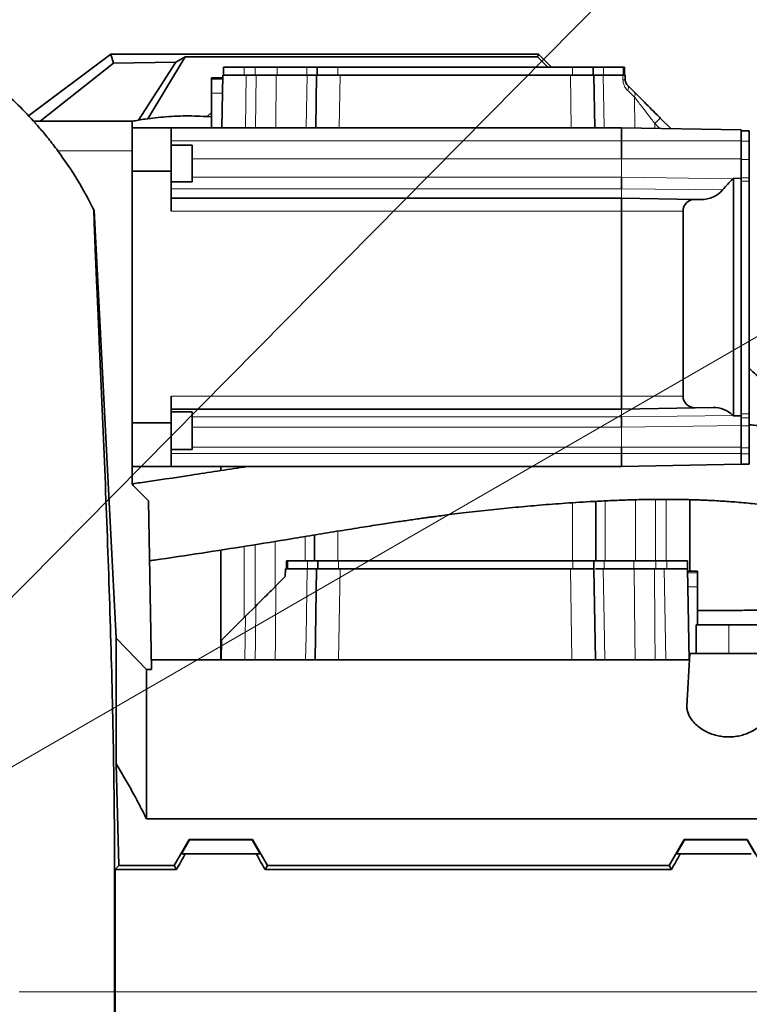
# Model space of a CAD drawing. Header units: millimetres. Extents: x 0 to 14900, y 0 to 10500.
# Tile 42 of 54: x 11145 to 11425, y 6769 to 7147. Entities that reach past the tile are written whole.
import ezdxf

# ---------------------------------------------------------------- set-up
doc = ezdxf.new("R2010")
doc.units = ezdxf.units.MM
doc.header["$LTSCALE"] = 25
doc.styles.add('SLDTEXTSTYLE0', font='TXT', dxfattribs={"width": 0.605})
doc.dimstyles.new('SLDDIMSTYLE2', dxfattribs={"dimtxt": 87.5, "dimasz": 87.5, "dimexe": 0, "dimexo": 0.0625, "dimgap": 21.875, "dimtad": 1, "dimdec": 1, "dimrnd": 1e-09, "dimzin": 12, "dimdsep": 46, "dimtxsty": 'SLDTEXTSTYLE0', "dimsah": 1, "dimcen": 0, "dimadec": 0, "dimazin": 3, "dimtfac": 1, "dimtofl": 0, "dimtmove": 0, "dimatfit": 3, "dimfxl": 1, "dimfrac": 2, "dimtolj": 1, "dimtzin": 12, "dimarcsym": 0})
doc.dimstyles.new('SLDDIMSTYLE3', dxfattribs={"dimtxt": 87.5, "dimasz": 87.5, "dimexe": 0, "dimexo": 0.0625, "dimgap": 21.875, "dimtad": 1, "dimdec": 4, "dimlfac": 25, "dimzin": 12, "dimdsep": 46, "dimtxsty": 'SLDTEXTSTYLE0', "dimsah": 1, "dimcen": 0.09, "dimadec": 1, "dimazin": 3, "dimtfac": 1, "dimtofl": 0, "dimtmove": 0, "dimatfit": 3, "dimfxl": 1, "dimfrac": 2, "dimtolj": 1, "dimtzin": 12, "dimarcsym": 0})

# ---------------------------------------------------------------- blocks, each defined once
blk = doc.blocks.new('_D_6')
at = {"color": 7, "linetype": 'Continuous', "lineweight": 0}
for q in [(12346.23, 7555.67), (10992.18, 6773.9)]:
    blk.add_line((11788.92, 7233.9), q, dxfattribs=at)
at = {"color": 7, "linetype": 'Continuous', "lineweight": 18}
blk.add_solid([(11788.92, 7233.9), (11870.95, 7266.83), (11858.45, 7288.48)], dxfattribs=at)
at = {"color": 7, "linetype": 'Continuous', "lineweight": 18, "insert": (12041.07, 7509.64), "char_height": 87.5, "attachment_point": 1, "rotation": 30, "style": 'SLDTEXTSTYLE0'}
blk.add_mtext('R920', dxfattribs=at)
blk = doc.blocks.new('_D_7')
at = {"color": 7, "linetype": 'Continuous', "lineweight": 0}
blk.add_line((12855.04, 8658.65), (10992.18, 6773.9), dxfattribs=at)
at = {"color": 7, "linetype": 'Continuous', "lineweight": 18}
blk.add_solid([(12855.04, 8658.65), (12784.64, 8605.2), (12802.42, 8587.63)], dxfattribs=at)
at = {"color": 7, "linetype": 'Continuous', "lineweight": 18, "insert": (11717.78, 7668.36), "char_height": 87.5, "attachment_point": 1, "rotation": 45.3346, "style": 'SLDTEXTSTYLE0'}
blk.add_mtext('R2650', dxfattribs=at)
blk = doc.blocks.new('_D_8')
at = {"color": 7, "linetype": 'Continuous', "lineweight": 0}
for p, q in [((12310.98, 6773.9), (13944.28, 6773.9)), ((8333.2, 6305.05), (8084.93, 6261.28))]:
    blk.add_line(p, q, dxfattribs=at)
at = {"color": 7, "linetype": 'Continuous', "lineweight": 18}
blk.add_arc((10992.18, 6773.9), 2914.6, 190, 0, dxfattribs=at)
for points in [[(13906.78, 6773.9), (13892.97, 6686.6), (13917.96, 6686.22)], [(8121.86, 6267.79), (8126.07, 6179.5), (8150.62, 6184.21)]]:
    blk.add_solid(points, dxfattribs=at)
at = {"color": 7, "linetype": 'Continuous', "lineweight": 18, "insert": (11112.52, 3971.92), "char_height": 87.5, "attachment_point": 1, "rotation": 5, "style": 'SLDTEXTSTYLE0'}
blk.add_mtext('170°', dxfattribs=at)
blk = doc.blocks.new('_D_9')
at = {"color": 7, "linetype": 'Continuous', "lineweight": 0}
for p, q in [((8333.2, 7242.75), (8085.14, 7286.49)), ((12310.98, 6773.9), (13944.07, 6773.9))]:
    blk.add_line(p, q, dxfattribs=at)
at = {"color": 7, "linetype": 'Continuous', "lineweight": 18}
blk.add_arc((10992.18, 6773.9), 2914.39, 0, 170, dxfattribs=at)
for points in [[(8122.07, 7279.98), (8150.83, 7363.56), (8126.28, 7368.27)], [(13906.57, 6773.9), (13917.75, 6861.58), (13892.75, 6861.21)]]:
    blk.add_solid(points, dxfattribs=at)
at = {"color": 7, "linetype": 'Continuous', "lineweight": 18, "insert": (11132.17, 9800.4), "char_height": 87.5, "attachment_point": 1, "rotation": 355, "style": 'SLDTEXTSTYLE0'}
blk.add_mtext('170°', dxfattribs=at)

msp = doc.modelspace()

# ---------------------------------------------------------------- linework, layer by layer
at = {"color": 7, "linetype": 'Continuous', "lineweight": 35}
for p, q in [((11148.3329044, 7110.264032), (11179.9148487, 7133.902588)), ((11181.0553358, 7130.4755789), (11179.9148487, 7133.902588)), ((11179.9148487, 7133.902588), (11344.1794306, 7133.902588)), ((11343.7452703, 7132.8544324), (11344.1794306, 7133.902588)), ((11344.1794306, 7133.902588), (11349.1794306, 7128.902588)), ((11152.8943566, 7108.1729833), (11181.0553358, 7130.4755789)), ((11181.0553358, 7130.4755789), (11204.9771684, 7130.840153)), ((11204.9771684, 7130.840153), (11190.5465194, 7108.5824236)), ((11208.5537365, 7132.8544324), (11194.1725347, 7109.1312773)), ((11204.9771684, 7130.840153), (11208.5537365, 7132.8544324)), ((11208.5537365, 7132.8544324), (11343.7452703, 7132.8544324)), ((11347.6971147, 7128.902588), (11343.7452703, 7132.8544324)), ((11222.6292545, 7105.6729833), (11222.9823636, 7125.902588)), ((11222.9823636, 7125.902588), (11223.4485513, 7125.902588)), ((11223.1794306, 7128.902588), (11223.1794306, 7125.902588)), ((11223.1794306, 7128.902588), (11231.1794306, 7128.902588)), ((11223.4485513, 7125.902588), (11229.1218823, 7125.902588)), ((11229.1218823, 7125.902588), (11231.9809928, 7125.902588)), ((11231.1794306, 7128.902588), (11235.3419397, 7128.902588)), ((11231.9809928, 7125.902588), (11235.7197735, 7125.902588)), ((11235.3419397, 7128.902588), (11243.7940637, 7128.902588)), ((11243.4265725, 7125.902588), (11255.353721, 7125.902588)), ((11243.7940637, 7128.902588), (11255.2194306, 7128.902588)), ((11255.2194306, 7128.902588), (11259.1794306, 7128.902588)), ((11258.6292545, 7105.6729833), (11258.9823636, 7125.902588)), ((11258.9823636, 7125.902588), (11259.4485513, 7125.902588)), ((11259.1794306, 7128.902588), (11259.1794306, 7125.902588)), ((11259.1794306, 7128.902588), (11267.1794306, 7128.902588)), ((11259.4485513, 7125.902588), (11265.1218823, 7125.902588)), ((11265.1218823, 7125.902588), (11267.9809928, 7125.902588)), ((11267.1794306, 7128.902588), (11357.1794306, 7128.902588)), ((11267.9809928, 7125.902588), (11356.3778683, 7125.902588)), ((11356.3778683, 7125.902588), (11359.2369789, 7125.902588)), ((11357.1794306, 7128.902588), (11365.1794306, 7128.902588)), ((11359.2369789, 7125.902588), (11364.9103099, 7125.902588)), ((11364.9103099, 7125.902588), (11365.3764976, 7125.902588)), ((11365.1794306, 7128.902588), (11365.1794306, 7125.902588)), ((11365.1794306, 7128.902588), (11369.1394306, 7128.902588)), ((11365.3764976, 7125.902588), (11365.7296067, 7105.6729833)), ((11369.0051401, 7125.902588), (11376.541334, 7125.902588)), ((11369.1394306, 7128.902588), (11376.6277064, 7128.902588)), ((11376.6277064, 7128.902588), (11377.1794306, 7128.902588)), ((11377.1794306, 7128.902588), (11377.1794306, 7125.902588)), ((11377.3764976, 7125.902588), (11377.4077091, 7124.114482)), ((11222.9649085, 7124.902588), (11218.6794306, 7124.902588)), ((11218.6794306, 7124.307221), (11218.6794306, 7124.902588)), ((11218.6794306, 7118.9103097), (11218.6794306, 7124.307221)), ((11378.2859318, 7122.0455189), (11380.8168386, 7119.5146122)), ((11218.6794306, 7105.6729833), (11218.6794306, 7118.9103097)), ((11150.3631459, 7108.1729833), (11188.1794306, 7108.1729833)), ((11188.1794306, 7096.8010147), (11188.1794306, 7108.1729833)), ((11390.9127324, 7109.4187183), (11394.8924966, 7105.4389541)), ((11203.1794306, 7105.6729833), (11188.1794306, 7105.6729833)), ((11203.1794306, 7089.0051672), (11203.1794306, 7105.6729833)), ((11203.1794306, 7105.6729833), (11375.9794306, 7105.6729833)), ((11375.9794306, 7105.6729833), (11375.9794306, 7100.6729833)), ((11421.9794306, 7104.8700503), (11375.9794306, 7105.6729833)), ((11421.9794306, 7104.8700503), (11421.9794306, 7102.393227)), ((11424.9794306, 7104.4747419), (11421.9794306, 7104.4747419)), ((11424.9794306, 7104.4747419), (11424.9794306, 7100.4747419)), ((11211.1794306, 7098.9382249), (11203.1794306, 7098.9382249)), ((11211.1794306, 7098.9382249), (11211.1794306, 7084.9382249)), ((11375.9794306, 7100.6729833), (11375.9794306, 7093.7389799)), ((11421.9794306, 7102.393227), (11421.9794306, 7100.4747419)), ((11421.9794306, 7100.4747419), (11421.9794306, 7093.4747419)), ((11424.9794306, 7100.4747419), (11424.9794306, 7093.4747419)), ((11188.1794306, 6969.1700395), (11188.1794306, 7096.8010147)), ((11421.9794306, 7093.4747419), (11421.9794306, 7089.54689)), ((11424.9794306, 7093.4747419), (11424.9794306, 7086.4460602)), ((11188.1794306, 7089.0051672), (11203.1794306, 7089.0051672)), ((11203.1794306, 7089.0051672), (11203.1794306, 7073.6729833)), ((11421.9794306, 7089.54689), (11421.9794306, 7086.2678623)), ((11203.1794306, 7084.9382249), (11211.1794306, 7084.9382249)), ((11375.9794306, 7086.6635137), (11375.9794306, 7082.2729833)), ((11418.9794306, 6995.0607215), (11418.9794306, 7086.2889191)), ((11418.9794306, 7086.2889191), (11421.9794306, 7086.2678623)), ((11421.9794306, 7086.2678623), (11421.9794306, 7085.854212)), ((11421.9794306, 7085.854212), (11421.9794306, 7085.1681181)), ((11421.9794306, 7085.1681181), (11421.9794306, 6995.8093191)), ((11424.9794306, 7086.4460602), (11424.9794306, 7085.1681181)), ((11424.9794306, 7085.1681181), (11424.9794306, 6995.8093191)), ((11203.1794306, 7078.6729833), (11375.9794306, 7078.6729833)), ((11375.9794306, 7078.6729833), (11375.9794306, 7073.6729833)), ((11404.2288628, 7078.1798876), (11375.9794306, 7078.6729833)), ((11404.2288628, 7078.1798876), (11406.6007446, 7078.1384862)), ((11173.6001483, 7073.9023449), (11182.0710617, 6909.7966244)), ((11375.9794306, 7073.6729833), (11375.9794306, 7002.6729833)), ((11399.6418926, 7002.6729833), (11399.6418926, 7073.6729833)), ((11203.1794306, 7002.6729833), (11203.1794306, 6992.3407994)), ((11375.9794306, 7002.6729833), (11375.9794306, 6997.6729833)), ((11203.1794306, 6997.6729833), (11375.9794306, 6997.6729833)), ((11404.2288628, 6998.1660789), (11375.9794306, 6997.6729833)), ((11411.1628661, 6998.2871124), (11404.2288628, 6998.1660789)), ((11211.1794306, 6996.6002325), (11203.1794306, 6996.6002325)), ((11211.1794306, 6996.6002325), (11211.1794306, 6982.2152507)), ((11375.9794306, 6994.7396499), (11375.9794306, 6990.7286142)), ((11421.9794306, 6995.0825397), (11418.9794306, 6995.0607215)), ((11421.9794306, 6995.8093191), (11421.9794306, 6995.1232251)), ((11421.9794306, 6995.1232251), (11421.9794306, 6995.0825397)), ((11421.9794306, 6995.0825397), (11421.9794306, 6995.0574137)), ((11421.9794306, 6995.0574137), (11421.9794306, 6994.368499)), ((11421.9794306, 6994.368499), (11421.9794306, 6991.2987478)), ((11424.9794306, 6995.8093191), (11424.9794306, 6994.368499)), ((11424.9794306, 6994.368499), (11424.9794306, 6991.2987478)), ((11203.1794306, 6992.3407994), (11188.1794306, 6992.3407994)), ((11203.1794306, 6975.6729833), (11203.1794306, 6992.3407994)), ((11421.9794306, 6991.2987478), (11421.9794306, 6982.8466238)), ((11424.9794306, 6991.2987478), (11424.9794306, 6982.8466238)), ((11203.1794306, 6982.2152507), (11211.1794306, 6982.2152507)), ((11375.9794306, 6983.0448651), (11375.9794306, 6980.6729833)), ((11421.9794306, 6982.8466238), (11421.9794306, 6980.4747419)), ((11424.9794306, 6982.8466238), (11424.9794306, 6980.4747419)), ((11375.9794306, 6980.6729833), (11375.9794306, 6975.6729833)), ((11421.9794306, 6980.4747419), (11421.9794306, 6976.4747419)), ((11424.9794306, 6980.4747419), (11424.9794306, 6976.4747419)), ((11188.1794306, 6975.6729833), (11203.1794306, 6975.6729833)), ((11203.1794306, 6975.6729833), (11375.9794306, 6975.6729833)), ((11222.1794306, 6975.6729833), (11222.1794306, 6974.0727871)), ((11421.9794306, 6976.4759162), (11375.9794306, 6975.6729833)), ((11424.9794306, 6976.4747419), (11421.9794306, 6976.4747419)), ((11194.423401, 6962.4290128), (11188.5309024, 6968.3215114)), ((11402.1794306, 6962.9072861), (11402.1794306, 6935.402588)), ((11194.423401, 6962.4290128), (11195.5526501, 6897.7343756)), ((11366.1794306, 6962.2621651), (11366.1794306, 6939.402588)), ((11258.1794306, 6949.3411727), (11258.1794306, 6939.402588)), ((11222.1794306, 6943.5397355), (11222.1794306, 6901.402588)), ((11246.9823636, 6936.402588), (11246.9299984, 6933.402588)), ((11246.9823636, 6936.402588), (11255.353721, 6936.402588)), ((11247.3764976, 6936.402588), (11247.3764976, 6939.402588)), ((11247.9282217, 6939.402588), (11247.3764976, 6939.402588)), ((11255.4164976, 6939.402588), (11247.9282217, 6939.402588)), ((11259.3764976, 6939.402588), (11255.4164976, 6939.402588)), ((11258.3714363, 6901.402588), (11258.9823636, 6936.402588)), ((11258.9823636, 6936.402588), (11267.9809928, 6936.402588)), ((11259.3764976, 6936.402588), (11259.3764976, 6939.402588)), ((11267.3764976, 6939.402588), (11259.3764976, 6939.402588)), ((11357.3764976, 6939.402588), (11267.3764976, 6939.402588)), ((11267.9809928, 6936.402588), (11356.3778683, 6936.402588)), ((11356.3778683, 6936.402588), (11360.8258269, 6936.402588)), ((11365.3764976, 6939.402588), (11357.3764976, 6939.402588)), ((11365.3764976, 6936.402588), (11360.8258269, 6936.402588)), ((11365.3764976, 6936.402588), (11365.3764976, 6939.402588)), ((11369.3364976, 6939.402588), (11365.3764976, 6939.402588)), ((11365.3764976, 6936.402588), (11365.9874249, 6901.402588)), ((11369.0051401, 6936.402588), (11380.9322887, 6936.402588)), ((11380.7618644, 6939.402588), (11369.3364976, 6939.402588)), ((11389.2139884, 6939.402588), (11380.7618644, 6939.402588)), ((11388.6390877, 6936.402588), (11392.3778683, 6936.402588)), ((11393.3764976, 6939.402588), (11389.2139884, 6939.402588)), ((11392.3778683, 6936.402588), (11396.8258269, 6936.402588)), ((11401.3764976, 6939.402588), (11393.3764976, 6939.402588)), ((11401.3764976, 6936.402588), (11396.8258269, 6936.402588)), ((11401.3764976, 6936.402588), (11401.3764976, 6939.402588)), ((11401.3764976, 6936.402588), (11401.9874249, 6901.402588)), ((11246.9299984, 6933.402588), (11243.3692114, 6929.841801)), ((11405.1794306, 6935.402588), (11401.3939527, 6935.402588)), ((11405.1794306, 6935.402588), (11405.1794306, 6934.807221)), ((11405.1794306, 6934.807221), (11405.1794306, 6929.4103097)), ((11405.1794306, 6929.4103097), (11405.1794306, 6914.902588)), ((11235.6021105, 6922.0747001), (11231.6621259, 6918.1347155)), ((11222.5036346, 6908.9762242), (11231.6621259, 6918.1347155)), ((11404.6794306, 6903.902588), (11404.6794306, 6914.902588)), ((11417.1794306, 6914.902588), (11404.6794306, 6914.902588)), ((11497.1794306, 6914.902588), (11417.1794306, 6914.902588)), ((11182.0710617, 6909.7966244), (11182.0710617, 6861.4764147)), ((11182.0710617, 6909.7966244), (11193.6794306, 6897.7343756)), ((11222.3714363, 6901.402588), (11222.5036346, 6908.9762242)), ((11401.1148742, 6883.5896428), (11402.1794306, 6903.902588)), ((11402.1794306, 6903.902588), (11431.876369, 6903.902588)), ((11402.0484111, 6901.402588), (11195.4886213, 6901.402588)), ((11193.6794306, 6840.3420758), (11193.6794306, 6897.7343756)), ((11195.5526501, 6897.7343756), (11193.6794306, 6897.7343756)), ((11183.0866112, 6822.4514521), (11182.0710617, 6861.4764147)), ((11449.3704183, 6840.3420758), (11193.6794306, 6840.3420758)), ((11204.2851935, 6822.4514521), (11210.0481106, 6832.4697868)), ((11207.0701346, 6826.902588), (11210.1662345, 6832.2651902)), ((11210.1662345, 6832.2651902), (11210.0481106, 6832.4697868)), ((11234.3107506, 6832.4697868), (11210.0481106, 6832.4697868)), ((11234.1926267, 6832.2651902), (11210.1662345, 6832.2651902)), ((11234.3107506, 6832.4697868), (11234.1926267, 6832.2651902)), ((11234.1926267, 6832.2651902), (11237.2887265, 6826.902588)), ((11240.0736677, 6822.4514521), (11234.3107506, 6832.4697868)), ((11394.2851935, 6822.4514521), (11400.0481106, 6832.4697868)), ((11400.1662345, 6832.2651902), (11397.0701346, 6826.902588)), ((11400.0481106, 6832.4697868), (11400.1662345, 6832.2651902)), ((11424.3107506, 6832.4697868), (11400.0481106, 6832.4697868)), ((11424.1926267, 6832.2651902), (11400.1662345, 6832.2651902)), ((11424.1926267, 6832.2651902), (11424.3107506, 6832.4697868)), ((11427.2887265, 6826.902588), (11424.1926267, 6832.2651902)), ((11430.0736677, 6822.4514521), (11424.3107506, 6832.4697868)), ((11207.0701346, 6826.902588), (11208.5293454, 6826.902588)), ((11235.8295157, 6826.902588), (11208.5293454, 6826.902588)), ((11235.8295157, 6826.902588), (11237.2887265, 6826.902588)), ((11398.5293454, 6826.902588), (11397.0701346, 6826.902588)), ((11425.8295157, 6826.902588), (11398.5293454, 6826.902588)), ((11181.6574789, 6820.8874425), (11183.0866112, 6822.4514521)), ((11181.6574789, 6820.8874425), (11181.6574789, 6773.902588)), ((11181.6574789, 6820.8874425), (11205.1881748, 6820.8874425)), ((11183.0866112, 6822.4514521), (11204.2851935, 6822.4514521)), ((11205.1881748, 6820.8874425), (11204.2851935, 6822.4514521)), ((11239.1706863, 6820.8874425), (11240.0736677, 6822.4514521)), ((11395.1881748, 6820.8874425), (11239.1706863, 6820.8874425)), ((11394.2851935, 6822.4514521), (11240.0736677, 6822.4514521)), ((11395.1881748, 6820.8874425), (11394.2851935, 6822.4514521)), ((11181.6574789, 6773.902588), (11181.6574789, 6726.9177334))]:
    msp.add_line(p, q, dxfattribs=at)
at = {"color": 8, "linetype": 'Continuous', "lineweight": 18}
for p, q in [((11231.1794306, 7128.902588), (11231.1794306, 7125.902588)), ((11231.9809928, 7125.902588), (11231.6278838, 7105.6729833)), ((11235.3419397, 7128.902588), (11235.3419397, 7125.902588)), ((11235.5537215, 7105.6729833), (11235.7197735, 7125.902588)), ((11243.7940637, 7128.902588), (11243.7940637, 7125.902588)), ((11255.0134701, 7105.6729833), (11255.353721, 7125.902588)), ((11255.2194306, 7128.902588), (11255.2194306, 7125.902588)), ((11267.1794306, 7128.902588), (11267.1794306, 7125.902588)), ((11267.9809928, 7125.902588), (11267.6278838, 7105.6729833)), ((11356.7309774, 7105.6729833), (11356.3778683, 7125.902588)), ((11357.1794306, 7128.902588), (11357.1794306, 7125.902588)), ((11369.1394306, 7128.902588), (11369.1394306, 7125.902588)), ((11376.5728478, 7124.114482), (11376.541334, 7125.902588)), ((11376.6277064, 7128.902588), (11376.6277064, 7125.902588)), ((11218.6794306, 7124.307221), (11222.9545163, 7124.307221)), ((11218.6794306, 7118.9103097), (11222.8603129, 7118.9103097)), ((11381.00622, 7117.4456491), (11378.38853, 7119.9765558)), ((11381.10977, 7105.5834329), (11381.00622, 7117.4456491)), ((11388.7914121, 7107.3497552), (11388.8069941, 7105.4490773)), ((11390.725579, 7105.4155883), (11388.7914121, 7107.3497552)), ((11203.1794306, 7100.6729833), (11375.9794306, 7100.6729833)), ((11421.9794306, 7100.6729833), (11375.9794306, 7100.6729833)), ((11424.9794306, 7100.4747419), (11421.9794306, 7100.4747419)), ((11159.6466555, 7096.8010147), (11188.1794306, 7096.8010147)), ((11211.1794306, 7093.7389799), (11375.9794306, 7093.7389799)), ((11375.9794306, 7093.7389799), (11375.9794306, 7086.6635137)), ((11421.9794306, 7093.7389799), (11375.9794306, 7093.7389799)), ((11424.9794306, 7093.4747419), (11421.9794306, 7093.4747419)), ((11211.1794306, 7086.6635137), (11375.9794306, 7086.6635137)), ((11418.8240136, 7086.1343714), (11375.9794306, 7086.6635137)), ((11424.9794306, 7086.4460602), (11421.9794306, 7086.4460602)), ((11424.9794306, 7085.1681181), (11421.9794306, 7085.1681181)), ((11203.1794306, 7082.2729833), (11375.9794306, 7082.2729833)), ((11375.9794306, 7082.2729833), (11375.9794306, 7078.6729833)), ((11414.8052266, 7081.8392509), (11375.9794306, 7082.2729833)), ((11203.1794306, 7073.6729833), (11375.9794306, 7073.6729833)), ((11399.6418926, 7073.6729833), (11375.9794306, 7073.6729833)), ((11203.1794306, 7002.6729833), (11375.9794306, 7002.6729833)), ((11399.6418926, 7002.6729833), (11375.9794306, 7002.6729833)), ((11375.9794306, 6997.6729833), (11375.9794306, 6994.7396499)), ((11211.1794306, 6994.7396499), (11375.9794306, 6994.7396499)), ((11418.7667676, 6995.267428), (11375.9794306, 6994.7396499)), ((11424.9794306, 6995.8093191), (11421.9794306, 6995.8093191)), ((11424.9794306, 6994.368499), (11421.9794306, 6994.368499)), ((11211.1794306, 6990.7286142), (11375.9794306, 6990.7286142)), ((11421.9794306, 6991.3455678), (11375.9794306, 6990.7286142)), ((11375.9794306, 6990.7286142), (11375.9794306, 6983.0448651)), ((11424.9794306, 6991.2987478), (11421.9794306, 6991.2987478)), ((11211.1794306, 6983.0448651), (11375.9794306, 6983.0448651)), ((11421.9794306, 6983.0448651), (11375.9794306, 6983.0448651)), ((11424.9794306, 6982.8466238), (11421.9794306, 6982.8466238)), ((11203.1794306, 6980.6729833), (11375.9794306, 6980.6729833)), ((11421.9794306, 6980.6729833), (11375.9794306, 6980.6729833)), ((11424.9794306, 6980.4747419), (11421.9794306, 6980.4747419)), ((11231.1794306, 6975.6729833), (11231.1794306, 6975.4472657)), ((11381.3331723, 6962.8636925), (11381.3331723, 6939.402588)), ((11389.0169214, 6939.402588), (11389.0169214, 6963.0012999)), ((11393.1794306, 6963.0204561), (11393.1794306, 6939.402588)), ((11357.1794306, 6961.7115852), (11357.1794306, 6939.402588)), ((11369.7794306, 6939.402588), (11369.7794306, 6962.4404314)), ((11254.5794306, 6948.7491059), (11254.5794306, 6939.402588)), ((11267.1794306, 6950.8130434), (11267.1794306, 6939.402588)), ((11231.1794306, 6944.9451953), (11231.1794306, 6917.6520202)), ((11235.3419397, 6945.6136855), (11235.3419397, 6921.8145293)), ((11243.0256888, 6929.4982784), (11243.0256888, 6946.861676)), ((11247.9282217, 6936.402588), (11247.9282217, 6939.402588)), ((11255.4164976, 6936.402588), (11255.4164976, 6939.402588)), ((11267.9809928, 6936.402588), (11267.3700656, 6901.402588)), ((11267.3764976, 6936.402588), (11267.3764976, 6939.402588)), ((11356.9887956, 6901.402588), (11356.3778683, 6936.402588)), ((11357.3764976, 6936.402588), (11357.3764976, 6939.402588)), ((11369.3364976, 6936.402588), (11369.3364976, 6939.402588)), ((11380.7618644, 6936.402588), (11380.7618644, 6939.402588)), ((11389.2139884, 6936.402588), (11389.2139884, 6939.402588)), ((11392.9887956, 6901.402588), (11392.3778683, 6936.402588)), ((11393.3764976, 6936.402588), (11393.3764976, 6939.402588)), ((11405.1794306, 6934.807221), (11401.4043448, 6934.807221)), ((11405.1794306, 6929.4103097), (11401.4985483, 6929.4103097)), ((11231.6621259, 6918.1347155), (11231.3700655, 6901.402588)), ((11417.1794306, 6903.902588), (11417.1794306, 6914.902588)), ((11181.6574789, 6773.902588), (11181.4216425, 6773.9025874)), ((11181.6574789, 6773.902588), (11431.1794306, 6773.902588))]:
    msp.add_line(p, q, dxfattribs=at)
at = {"color": 8, "linetype": 'Continuous', "lineweight": 18, "flags": 128}
for points in [[(11243.4265725, 7125.902588), (11243.2518748, 7105.906179), (11243.2498427, 7105.6729833)], [(11369.0051401, 7125.902588), (11369.3414554, 7105.906179), (11369.3453787, 7105.6729833)], [(11394.7822642, 7105.3447786), (11394.847304, 7105.4038975), (11394.8924966, 7105.4389541)], [(11254.7649942, 6901.402588), (11254.9163548, 6910.3989994), (11255.353721, 6936.402588)], [(11369.0051401, 6936.402588), (11369.3414554, 6916.406179), (11369.5938743, 6901.402588)], [(11381.2377607, 6901.402588), (11381.1593916, 6910.3989994), (11380.9322887, 6936.402588)], [(11388.6390877, 6936.402588), (11388.8275375, 6913.4443337), (11388.9261377, 6901.402588)], [(11243.3692114, 6929.841801), (11243.1946417, 6909.8453914), (11243.1849065, 6908.7289376), (11243.1210915, 6901.402588)], [(11235.4327008, 6901.402588), (11235.4926753, 6908.7289376), (11235.6021105, 6922.0747001)]]:
    msp.add_lwpolyline(points, dxfattribs=at)
at = {"color": 7, "linetype": 'Continuous', "lineweight": 35, "flags": 128}
msp.add_lwpolyline([(11218.6794306, 7111.5686515), (11218.6501305, 7111.5441018), (11216.9549815, 7109.9915582)], dxfattribs=at)
at = {"color": 7, "linetype": 'Continuous', "lineweight": 18}
for radius in [2650, 920]:
    msp.add_arc((10992.1794306, 6773.902588), radius, 190, 170, dxfattribs=at)
at = {"color": 8, "linetype": 'Continuous', "lineweight": 18}
for centre, radius, start, end in [((11376.9902784, 7106.9754728), 17.1440919, 88.604803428, 91.395196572), ((11376.8015218, 7120.9348828), 1.8539109, 328.873999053, 36.803848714), ((11379.3286655, 7118.335244), 1.8988334, 332.063318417, 38.396611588), ((11431.590022, 7065.5900657), 59.7962598, 132.864337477, 135.703925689)]:
    msp.add_arc(centre, radius, start, end, dxfattribs=at)
at = {"color": 7, "linetype": 'Continuous', "lineweight": 35}
msp.add_arc((11189.3794306, 6969.1700395), 1.2, 180, 225, dxfattribs=at)
for centre, major_axis, ratio, start_param, end_param in [((11463.1208337, 7040.6729833), (63.4789411, 0), 0.9998476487, 2.3431445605, 2.4358469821), ((11411.4142097, 7093.7389799), (10.6185164, 0), 0.9998476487, 5.4847372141, 5.5053803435), ((11406.784681, 7088.6729833), (10.5377076, 0), 0.9998476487, 4.694933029, 5.5774396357), ((11404.1501705, 7073.6729833), (4.5082779, 0), 0.9998476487, 1.5533403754, 3.1415926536), ((11404.1501705, 7002.6729833), (4.5082779, 0), 0.9998476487, 3.1415926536, 4.7298449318), ((11411.3481929, 6987.6729833), (10.617364, 0), 0.9998476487, 0.7971882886, 1.5882522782), ((11463.1208337, 7040.6729833), (63.4789411, 0), 0.9998476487, 3.9387809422, 3.943453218), ((11169.6323425, 6773.902588), (85.07475, 146.9493494), 0.0453552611, 5.0639744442, 5.1074921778), ((11274.7265187, 6773.902588), (-85.07475, 146.9493494), 0.0453552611, 1.1756931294, 1.219210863), ((11359.6323425, 6773.902588), (85.07475, 146.9493494), 0.0453552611, 5.0639744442, 5.1074921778)]:
    msp.add_ellipse(centre, major_axis=major_axis, ratio=ratio, start_param=start_param, end_param=end_param, dxfattribs=at)
for points, knots in [([(11235.7197735, 7125.902588), (11236.8414217, 7125.902588), (11239.08472, 7125.902588), (11241.7236235, 7125.902588), (11242.958469, 7125.902588), (11243.4265725, 7125.902588)], [0, 0, 0, 0, 0.38306655, 0.7661337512, 1, 1, 1, 1]), ([(11255.353721, 7125.902588), (11256.1468203, 7125.902588), (11257.7330202, 7125.902588), (11258.8251732, 7125.902588), (11258.9391554, 7125.902588), (11258.9823636, 7125.902588)], [0, 0, 0, 0, 0.3830665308, 0.766133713, 1, 1, 1, 1]), ([(11365.3764976, 7125.902588), (11365.4886719, 7125.902588), (11365.7130207, 7125.902588), (11367.1914945, 7125.902588), (11368.5066085, 7125.902588), (11369.0051401, 7125.902588)], [0, 0, 0, 0, 0.38306652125, 0.7661336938, 1, 1, 1, 1]), ([(11376.541334, 7125.902588), (11376.775305, 7125.902588), (11377.2159936, 7125.902588), (11377.3700643, 7125.902588), (11377.3758177, 7125.902588), (11377.3764976, 7125.902588)], [0, 0, 0, 0, 0.4995240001, 0.9408625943, 1, 1, 1, 1]), ([(11150.3488457, 7108.1701525), (11148.1036906, 7110.5820963), (11143.4973059, 7115.5306814), (11138.4030539, 7119.975862), (11135.7917438, 7122.2544585)], [0, 0, 0, 0, 0.4874006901, 1, 1, 1, 1]), ([(11378.2859318, 7122.0455189), (11378.1111318, 7122.2420242), (11377.8153202, 7122.5745673), (11377.5207237, 7123.2673503), (11377.4210871, 7123.7942092), (11377.4110568, 7124.0343382), (11377.4077091, 7124.114482)], [0, 0, 0, 0, 0.4500395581, 0.7615955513, 0.9204317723, 1, 1, 1, 1]), ([(11380.8168386, 7119.5146122), (11381.3419147, 7118.9895361), (11382.4058126, 7117.9256382), (11384.4495528, 7115.8818979), (11386.8879807, 7113.4434701), (11389.1533869, 7111.1780639), (11390.5063468, 7109.8251039), (11390.9127324, 7109.4187183)], [0, 0, 0, 0, 0.1818477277, 0.368455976, 0.6241313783, 0.8871011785, 1, 1, 1, 1]), ([(11159.6466555, 7096.8010147), (11159.0380209, 7097.613612), (11157.8208368, 7099.2386929), (11155.9843359, 7101.5687575), (11154.210578, 7103.7358964), (11152.4689996, 7105.790163), (11151.0706624, 7107.3815032), (11150.4240756, 7108.1028559), (11150.3772515, 7108.1567484), (11150.3631459, 7108.1729833)], [0, 0, 0, 0, 0.1469565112, 0.2938924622, 0.4448347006, 0.5955082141, 0.778712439, 0.9333379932, 1, 1, 1, 1]), ([(11218.6812876, 7109.8969058), (11215.7606129, 7110.0552261), (11209.9045782, 7110.3726627), (11201.3776337, 7109.9722698), (11194.0984528, 7109.2414857), (11189.7939568, 7108.4730729), (11188.1129141, 7108.1729833)], [0, 0, 0, 0, 0.2856829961, 0.5728024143, 0.8331657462, 1, 1, 1, 1]), ([(11173.6001483, 7073.9023449), (11171.539902, 7077.8590033), (11167.4028241, 7085.8041717), (11162.2389456, 7093.1256167), (11159.6466555, 7096.8010147)], [0, 0, 0, 0, 0.4979955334, 1, 1, 1, 1]), ([(11181.4216425, 6773.9025874), (11181.4216095, 6776.8246761), (11181.4215434, 6782.6787343), (11181.4218788, 6792.5244664), (11181.4205229, 6803.4197907), (11181.427914, 6819.1944352), (11181.3481792, 6846.2182549), (11180.6921645, 6884.9708397), (11179.3246788, 6931.2188828), (11177.5674996, 6977.4862004), (11176.0687368, 7012.2661592), (11175.1036255, 7033.6309293), (11174.7427084, 7041.5368453), (11174.4589385, 7047.6581224), (11174.1939569, 7053.6529761), (11173.9606288, 7059.2228587), (11173.767775, 7064.123492), (11173.622731, 7068.1264905), (11173.5257238, 7071.1891887), (11173.4806931, 7073.1482902), (11173.4864083, 7074.0097114), (11173.5522873, 7073.8380184), (11173.5822134, 7073.9032321), (11173.5992724, 7073.9023882), (11173.6001483, 7073.9023449)], [0, 0, 0, 0, 0.0249534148, 0.0499912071, 0.0843796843, 0.118988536, 0.1887376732, 0.326186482, 0.4636586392, 0.6011043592, 0.7385543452, 0.7738600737, 0.7915129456, 0.8091668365, 0.8280870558, 0.8475544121, 0.8664747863, 0.8859436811, 0.904854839, 0.9243150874, 0.9424734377, 0.9609579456, 0.9979953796, 1, 1, 1, 1]), ([(11453.8004249, 6987.8348916), (11452.0496305, 6989.3566769), (11449.0137721, 6991.995436), (11444.5049872, 6995.9529927), (11440.164345, 6999.781522), (11435.4045022, 7004.0040195), (11430.3335974, 7008.5298777), (11426.7933553, 7011.7015495), (11425.0302889, 7013.2913712), (11424.9794306, 7013.3372321)], [0, 0, 0, 0, 0.18151586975, 0.31474652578, 0.46416002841, 0.62840368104, 0.80578698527, 0.99439763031, 1, 1, 1, 1]), ([(11550.2218312, 6918.8918955), (11550.1609489, 6919.1133041), (11549.9352782, 6919.9339932), (11549.4929158, 6921.4476841), (11548.8947543, 6923.389191), (11548.1903687, 6925.5157121), (11547.4440279, 6927.5971859), (11546.6380391, 6929.6621967), (11545.8034551, 6931.6477543), (11544.835139, 6933.7811921), (11543.5574042, 6936.3630955), (11542.0077784, 6939.18424), (11540.2373538, 6942.0701093), (11538.2719232, 6944.9774136), (11535.9581207, 6948.0693235), (11533.215218, 6951.3380149), (11530.3416992, 6954.402344), (11527.5157657, 6957.1349746), (11524.6497709, 6959.6727971), (11521.6636238, 6962.0917878), (11518.8713769, 6964.1577828), (11516.5544701, 6965.7510086), (11514.7294785, 6966.9410314), (11512.930937, 6968.0601955), (11510.880419, 6969.2725537), (11508.3621822, 6970.6701032), (11505.3218687, 6972.2333765), (11501.232567, 6974.1642787), (11495.8347669, 6976.4449633), (11488.8120404, 6979.0273109), (11480.5593439, 6981.6423187), (11471.5247118, 6984.0882469), (11462.2859993, 6986.2187629), (11453.8047071, 6987.8816529), (11446.201352, 6989.1535971), (11439.4527522, 6990.1199559), (11433.0887883, 6990.8824812), (11428.3141343, 6991.3804559), (11425.6397223, 6991.5981953), (11424.9794306, 6991.6519535)], [0, 0, 0, 0, 0.0058005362, 0.0215006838, 0.0394489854, 0.0563361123, 0.0767277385, 0.0933030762, 0.1092275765, 0.1279068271, 0.149357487, 0.178074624, 0.204021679, 0.2275035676, 0.2579501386, 0.2909261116, 0.3222139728, 0.3498065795, 0.3760515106, 0.4042035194, 0.4303270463, 0.4472949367, 0.4611413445, 0.474146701, 0.4902603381, 0.5095578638, 0.5320467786, 0.5577273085, 0.5966777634, 0.6411971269, 0.6912850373, 0.7456330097, 0.7978001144, 0.8466818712, 0.8858836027, 0.9226776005, 0.9571624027, 0.9894237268, 1, 1, 1, 1]), ([(11232.6779066, 6975.6729833), (11232.1313026, 6975.5906954), (11224.8605099, 6974.4961219), (11211.0612118, 6972.3707106), (11196.8235793, 6970.1945428), (11189.3162504, 6969.1630842), (11188.3477979, 6969.0300251)], [0, 0, 0, 0, 0.0371567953, 0.4942505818, 0.934757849, 1, 1, 1, 1]), ([(11194.8239865, 6939.4794879), (11195.4548889, 6939.5654839), (11202.151838, 6940.4783204), (11214.6822839, 6942.3497776), (11232.1954887, 6945.0823837), (11246.7983558, 6947.4668554), (11258.6456265, 6949.4193052), (11267.7880366, 6950.9174703), (11276.2860454, 6952.2831754), (11283.8095504, 6953.456181), (11290.1190785, 6954.4076688), (11294.8194593, 6955.0932755), (11298.1471019, 6955.5661234), (11300.3342615, 6955.8714441), (11302.0585926, 6956.1085846), (11303.6678555, 6956.3272088), (11305.6689619, 6956.5954229), (11308.5078348, 6956.9680956), (11312.1784877, 6957.4351406), (11318.1600844, 6958.1657069), (11325.9875706, 6959.0505889), (11335.402233, 6959.9960754), (11344.8733924, 6960.8321521), (11354.8289839, 6961.5900698), (11363.8524794, 6962.1574543), (11371.8120003, 6962.5528959), (11378.4936172, 6962.8089904), (11385.0302134, 6962.972586), (11390.933708, 6963.0361179), (11395.7617558, 6963.0237687), (11399.4236298, 6962.9727528), (11401.9078548, 6962.9164216), (11403.7062802, 6962.8658424), (11405.3984367, 6962.81106), (11407.5562194, 6962.7291983), (11410.241576, 6962.6080424), (11414.3011382, 6962.3889577), (11419.731284, 6962.0172783), (11426.5037291, 6961.4164873), (11433.7424129, 6960.6117107), (11441.3910831, 6959.5703895), (11448.7319465, 6958.3655748), (11455.7288674, 6957.0193731), (11462.3444633, 6955.5537655), (11468.8894207, 6953.8777244), (11475.02341, 6952.064185), (11480.3821122, 6950.254438), (11484.9282959, 6948.5272019), (11488.7301617, 6946.9221536), (11491.9091481, 6945.4391999), (11494.5066724, 6944.1093697), (11496.5680382, 6942.9617124), (11498.1927315, 6941.9924353), (11499.6051359, 6941.1004743), (11501.2480369, 6940.001254), (11503.2429653, 6938.5488307), (11505.4535139, 6936.7460814), (11507.6393269, 6934.7284837), (11509.7363061, 6932.5209654), (11511.6610656, 6930.1994953), (11513.3728458, 6927.855368), (11514.9154644, 6925.491771), (11516.3506689, 6923.0469568), (11517.6788314, 6920.5243637), (11518.6408043, 6918.5078605), (11519.3374278, 6916.9487269), (11519.9000043, 6915.6282537), (11520.5526224, 6914.0009803), (11521.2099195, 6912.216007), (11521.7740592, 6910.5188024), (11522.2849986, 6908.8299184), (11522.8162188, 6906.873432), (11523.3014722, 6904.7699115), (11523.6520078, 6903.0005273), (11523.9131382, 6901.542737), (11524.1539474, 6900.0737894), (11524.4134611, 6898.3270788), (11524.6861067, 6896.286531), (11524.9380104, 6894.2397259), (11525.0933111, 6892.8629862), (11525.157034, 6892.2980835)], [0, 0, 0, 0, 0.00403984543, 0.04288244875, 0.08044933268, 0.11670740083, 0.13707238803, 0.15698447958, 0.17583743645, 0.19210078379, 0.20573101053, 0.21675750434, 0.2226204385, 0.22736506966, 0.23099583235, 0.23386034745, 0.23789548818, 0.24409928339, 0.25246099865, 0.2619761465, 0.28339549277, 0.30398878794, 0.32422027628, 0.34634404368, 0.37071612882, 0.38540010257, 0.40082184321, 0.41677430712, 0.4307723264, 0.44210033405, 0.45073775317, 0.4566663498, 0.45973340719, 0.46359834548, 0.46872532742, 0.475119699, 0.48278822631, 0.49785808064, 0.5143931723, 0.53238283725, 0.5518827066, 0.57297830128, 0.59073500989, 0.60950867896, 0.62921571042, 0.64821898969, 0.6653676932, 0.67986360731, 0.69267265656, 0.70383720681, 0.71340059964, 0.72140243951, 0.72787603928, 0.73337547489, 0.74007209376, 0.75120813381, 0.76396232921, 0.77714481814, 0.79160743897, 0.8072505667, 0.82178682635, 0.83470980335, 0.8488164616, 0.86314446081, 0.8752919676, 0.88093902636, 0.88793225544, 0.89669088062, 0.90714436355, 0.91652771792, 0.92344840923, 0.93363825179, 0.94624276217, 0.95489132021, 0.96044124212, 0.96689612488, 0.97442604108, 0.98303314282, 0.99303817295, 1, 1, 1, 1]), ([(11255.353721, 6936.402588), (11256.1468163, 6936.402588), (11257.7330082, 6936.402588), (11258.8251694, 6936.402588), (11258.9391539, 6936.402588), (11258.9823636, 6936.402588)], [0, 0, 0, 0, 0.3830644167, 0.7661294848, 1, 1, 1, 1]), ([(11366.0389155, 6936.402588), (11366.4856463, 6936.402588), (11367.2302341, 6936.402588), (11368.4979974, 6936.402588), (11369.0051401, 6936.402588)], [0, 0, 0, 0, 0.5999705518, 1, 1, 1, 1]), ([(11380.9322887, 6936.402588), (11381.7333276, 6936.402588), (11383.3354067, 6936.402588), (11386.1562002, 6936.402588), (11387.9565889, 6936.402588), (11388.6390877, 6936.402588)], [0, 0, 0, 0, 0.3830644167, 0.7661294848, 1, 1, 1, 1]), ([(11235.6021105, 6922.0747001), (11236.378232, 6922.8508216), (11237.9537975, 6924.4263871), (11240.0616155, 6926.5342051), (11241.9107457, 6928.3833353), (11242.8782358, 6929.3508254), (11243.3692114, 6929.841801)], [0, 0, 0, 0, 0.2798299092, 0.5680686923, 0.7808063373, 1, 1, 1, 1]), ([(11499.7398115, 6925.0697105), (11499.6789177, 6925.0654743), (11498.1771499, 6924.9609992), (11495.1795024, 6924.7259585), (11490.8182446, 6924.3815522), (11486.4684349, 6924.0293702), (11482.0354409, 6923.6714355), (11478.1052168, 6923.3579189), (11474.7331774, 6923.0942953), (11471.8032412, 6922.8695173), (11468.4509766, 6922.6187433), (11464.4532441, 6922.3305151), (11459.7311516, 6922.0077714), (11454.2354607, 6921.659821), (11447.9101831, 6921.3009744), (11440.6919836, 6920.9516754), (11433.2738691, 6920.6693679), (11425.7990351, 6920.4645075), (11418.3840486, 6920.3437752), (11411.4217249, 6920.297911), (11406.9668539, 6920.3468048), (11405.1798541, 6920.3664178)], [0, 0, 0, 0, 0.002898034, 0.0714715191, 0.1329062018, 0.1921506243, 0.2500244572, 0.3065457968, 0.3389067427, 0.3714085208, 0.4092115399, 0.4533372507, 0.5035386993, 0.5595930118, 0.62135235, 0.6888209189, 0.762267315, 0.8216816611, 0.8853508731, 0.954010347, 1, 1, 1, 1]), ([(11433.0211821, 6881.6078078), (11432.7662877, 6880.8989938), (11432.269631, 6879.5178838), (11430.7344586, 6877.4761244), (11428.8666545, 6875.7347984), (11426.7394759, 6874.3068967), (11424.6515088, 6873.2678284), (11422.4706399, 6872.5063895), (11420.2834804, 6872.0080237), (11417.984093, 6871.7749742), (11415.7299582, 6871.8129974), (11413.6041167, 6872.1038648), (11410.9365411, 6872.7566007), (11408.2338078, 6873.9160196), (11405.7681952, 6875.5283883), (11403.9674208, 6877.1301778), (11402.5817066, 6878.8275851), (11401.665225, 6880.5013383), (11401.1480884, 6882.1036766), (11401.1259451, 6883.0943447), (11401.1148742, 6883.5896428)], [0, 0, 0, 0, 0.07419087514, 0.14455946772, 0.21487635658, 0.26774437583, 0.32055686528, 0.36355339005, 0.40651344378, 0.44973442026, 0.49294648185, 0.53180386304, 0.57068259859, 0.65217623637, 0.71187745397, 0.77163796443, 0.83217730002, 0.89272938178, 0.94636857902, 1, 1, 1, 1]), ([(11182.0710617, 6861.4764147), (11183.0986921, 6859.7513341), (11185.1543193, 6856.3005576), (11188.112706, 6851.0483699), (11190.9776657, 6845.7394134), (11192.7786817, 6842.1415091), (11193.6794306, 6840.3420758)], [0, 0, 0, 0, 0.2497401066, 0.499569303, 0.749717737, 1, 1, 1, 1]), ([(11181.4216461, 6622.40263), (11181.421626, 6622.5023435), (11181.4215858, 6622.7024641), (11181.421696, 6624.3421811), (11181.4216135, 6626.9899728), (11181.4216357, 6630.7168564), (11181.4216939, 6635.4250051), (11181.4215807, 6641.0833459), (11181.4216797, 6647.7616383), (11181.4216542, 6655.3376574), (11181.4215953, 6663.7012331), (11181.4217032, 6672.8181812), (11181.4216067, 6682.7662337), (11181.4216409, 6693.3504384), (11181.4216891, 6704.4243282), (11181.4215776, 6715.9489095), (11181.4216836, 6728.0274668), (11181.4216649, 6739.0542206), (11181.4216014, 6748.7661172), (11181.4216445, 6757.0617673), (11181.4216765, 6765.4517785), (11181.4216538, 6771.0827424), (11181.4216425, 6773.9025874)], [0, 0, 0, 0, 0.0527197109, 0.1058061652, 0.1600460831, 0.2146846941, 0.2673976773, 0.3204752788, 0.3747060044, 0.4293350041, 0.4821035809, 0.53523987, 0.5895329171, 0.6442259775, 0.6969391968, 0.7500170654, 0.8042481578, 0.8588774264, 0.8938872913, 0.9290039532, 0.9644469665, 1, 1, 1, 1])]:
    msp.add_open_spline(points, degree=3, knots=knots, dxfattribs=at)
at = {"color": 8, "linetype": 'Continuous', "lineweight": 18}
for points, knots in [([(11376.5728478, 7124.114482), (11376.6157423, 7123.6462791), (11376.7084671, 7122.6341661), (11377.3530572, 7121.1388908), (11378.0189979, 7120.3913616), (11378.38853, 7119.9765558)], [0, 0, 0, 0, 0.27700958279, 0.59881083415, 1, 1, 1, 1]), ([(11388.7914121, 7107.3497552), (11388.4780855, 7107.7567885), (11387.4576397, 7109.0824197), (11385.7190334, 7111.3394168), (11383.8549294, 7113.7570728), (11382.2604261, 7115.8231011), (11381.426991, 7116.9013038), (11381.00622, 7117.4456491)], [0, 0, 0, 0, 0.1149193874, 0.3742708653, 0.6387880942, 0.8176372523, 1, 1, 1, 1]), ([(11144.7575853, 6773.9025872), (11145.9351247, 6773.9025714), (11148.2631483, 6773.9025401), (11151.6677984, 6773.9024521), (11154.9555044, 6773.9024246), (11158.1222484, 6773.9024641), (11161.167653, 6773.9025449), (11165.3774481, 6773.902643), (11170.5221109, 6773.9023067), (11176.3455864, 6773.902327), (11179.7686965, 6773.9025026), (11181.4216425, 6773.9025874)], [0, 0, 0, 0, 0.0880750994, 0.1741265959, 0.2581477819, 0.3401363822, 0.4200947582, 0.4980301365, 0.6768027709, 0.8439350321, 1, 1, 1, 1])]:
    msp.add_open_spline(points, degree=3, knots=knots, dxfattribs=at)

# ---------------------------------------------------------------- dimensions: what is measured, and where the dimension line sits
at = {"color": 7, "linetype": 'Continuous', "lineweight": 18}
for base, line1, line2, picture, middle in [((11246.1849076, 9677.198475), ((12260.9783047, 6773.902588), (9723.3805564, 6773.902588)), ((10086.1562978, 6933.6589114), (8382.4388851, 7234.0702588)), '_D_9', (11246.1849076, 9677.198475)), ((11246.2035346, 3870.3937934), ((10086.1562978, 6614.1462645), (8382.4388851, 6313.7349171)), ((12260.9783047, 6773.902588), (9723.3805564, 6773.902588)), '_D_8', (11246.2035346, 3870.3937934))]:
    dim = msp.add_angular_dim_2l(base=base, line1=line1, line2=line2, dimstyle='SLDDIMSTYLE3', dxfattribs=at)
    dim.commit()
    dim.dimension.update_dxf_attribs({"geometry": picture, "text_midpoint": middle, "dimtype": 162})
for mpoint, picture, middle in [((12855.0361043, 8658.6479323), '_D_7', (11923.6080174, 7716.2755102)), ((11788.9228021, 7233.902588), '_D_6', (12223.2038525, 7484.634975))]:
    dim = msp.add_radius_dim(center=(10992.1794306, 6773.902588), mpoint=mpoint, dimstyle='SLDDIMSTYLE2', dxfattribs=at)
    dim.commit()
    dim.dimension.update_dxf_attribs({"geometry": picture, "text_midpoint": middle, "dimtype": 164})

doc.saveas('drawing.dxf')
